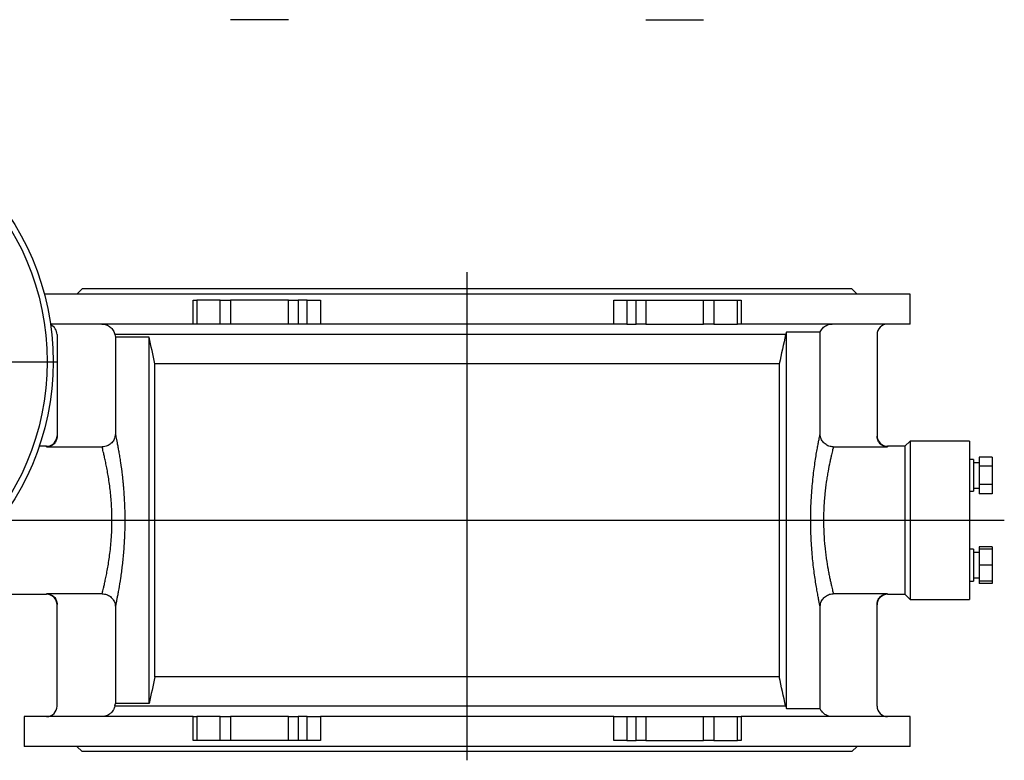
# Model space of a CAD drawing. Extents: x 1322 to 3079, y -78 to 1221.
# Tile 3 of 5: x 1699 to 2443, y -78 to 482. Entities that reach past the tile are written whole.
import ezdxf

# ---------------------------------------------------------------- set-up
doc = ezdxf.new("R2010")
doc.units = 0
doc.header["$LTSCALE"] = 5
doc.layers.get('0').update_dxf_attribs({"linetype": 'CONTINUOUS'})
doc.layers.add('0_18', color=7, linetype='CONTINUOUS')

# ---------------------------------------------------------------- blocks, each defined once
blk = doc.blocks.new('SW_CENTERMARKSYMBOL_7')
at = {"layer": '0_18', "color": 0}
for p, q in [((0, 1), (0, 40.5)), ((-1, 0), (-40.5, 0)), ((0, 0), (-0.5, 0)), ((0, 0), (0, 0.5)), ((0, 0), (0, -0.5)), ((0, 0), (0.5, 0)), ((1, 0), (40.5, 0)), ((0, -1), (0, -40.5))]:
    blk.add_line(p, q, dxfattribs=at)

msp = doc.modelspace()

# ---------------------------------------------------------------- linework, layer by layer
at = {"color": 7, "linetype": 'CONTINUOUS'}
for p, q in [((1901.93, 482.06), (1858.16, 482.06)), ((2172.12, 482.06), (2215.89, 482.06)), ((1746.03, 278.31), (1742.03, 274.31)), ((2328.03, 278.31), (1746.03, 278.31)), ((2332.03, 274.31), (2328.03, 278.31)), ((2372.03, 274.31), (1717.41, 274.31)), ((1829.8, 251.81), (1829.8, 269.81)), ((1829.8, 269.81), (1832.58, 269.81)), ((1832.58, 269.81), (1832.58, 251.81)), ((1850.44, 269.81), (1832.58, 269.81)), ((1850.44, 251.81), (1850.44, 269.81)), ((1850.44, 269.81), (1858.16, 269.81)), ((1858.16, 269.81), (1858.16, 251.81)), ((1901.93, 269.81), (1858.16, 269.81)), ((1901.93, 251.81), (1901.93, 269.81)), ((1901.93, 269.81), (1909.18, 269.81)), ((1909.18, 269.81), (1909.18, 251.81)), ((1916.22, 269.81), (1909.18, 269.81)), ((1916.22, 251.81), (1916.22, 269.81)), ((1916.22, 269.81), (1926.12, 269.81)), ((1926.12, 269.81), (1926.12, 251.81)), ((2147.93, 251.81), (2147.93, 269.81)), ((2147.93, 269.81), (2157.83, 269.81)), ((2157.83, 269.81), (2157.83, 251.81)), ((2157.83, 269.81), (2164.87, 269.81)), ((2164.87, 251.81), (2164.87, 269.81)), ((2164.87, 269.81), (2172.12, 269.81)), ((2172.12, 269.81), (2172.12, 251.81)), ((2172.12, 269.81), (2215.89, 269.81)), ((2215.89, 251.81), (2215.89, 269.81)), ((2215.89, 269.81), (2223.61, 269.81)), ((2223.61, 269.81), (2223.61, 251.81)), ((2223.61, 269.81), (2241.47, 269.81)), ((2241.47, 251.81), (2241.47, 269.81)), ((2241.47, 269.81), (2244.25, 269.81)), ((2244.25, 269.81), (2244.25, 251.81)), ((2372.03, 251.81), (2372.03, 274.31)), ((1829.8, 251.81), (1721.98, 251.81)), ((1832.58, 251.81), (1829.8, 251.81)), ((1850.44, 251.81), (1832.58, 251.81)), ((1858.16, 251.81), (1850.44, 251.81)), ((1901.93, 251.81), (1858.16, 251.81)), ((1909.18, 251.81), (1901.93, 251.81)), ((1916.22, 251.81), (1909.18, 251.81)), ((1926.12, 251.81), (1916.22, 251.81)), ((2147.93, 251.81), (1926.12, 251.81)), ((2157.83, 251.81), (2147.93, 251.81)), ((2157.83, 251.81), (2164.87, 251.81)), ((2172.12, 251.81), (2164.87, 251.81)), ((2172.12, 251.81), (2215.89, 251.81)), ((2223.61, 251.81), (2215.89, 251.81)), ((2223.61, 251.81), (2241.47, 251.81)), ((2244.25, 251.81), (2241.47, 251.81)), ((2372.03, 251.81), (2244.25, 251.81)), ((2303.98, 245.73), (2278.58, 245.73)), ((2278.58, -39.11), (2278.58, 245.73)), ((2303.98, 168.92), (2303.98, 245.73)), ((1727.03, 243.81), (1727.03, 166.93)), ((2277.91, 243.77), (1770.68, 243.77)), ((1770.68, 243.77), (1771.07, 241.81)), ((1796.57, 241.81), (1771.07, 241.81)), ((1771.07, 241.81), (1771.07, 168.92)), ((1796.57, -35.19), (1796.57, 241.81)), ((2347.03, 243.81), (2347.03, 166.93)), ((2273.04, 221.81), (1801.01, 221.81)), ((1801.01, -15.19), (1801.01, 221.81)), ((2273.04, 221.81), (2273.04, -15.19)), ((1719.03, 159.31), (1713.51, 159.31)), ((1719.03, 158.87), (1761.09, 158.87)), ((2313.96, 158.87), (2355.03, 158.87)), ((2368.03, 159.31), (2355.03, 159.31)), ((2372.03, 163.31), (2368.03, 159.31)), ((2368.03, 159.31), (2368.03, 103.31)), ((2417.03, 163.31), (2372.03, 163.31)), ((2372.03, 163.31), (2372.03, 103.31)), ((2417.03, 163.31), (2417.03, 145.74)), ((2420.03, 149.25), (2417.03, 149.25)), ((2420.03, 149.25), (2420.03, 137.25)), ((2434.13, 151.11), (2424.13, 151.11)), ((2424.13, 151.11), (2424.13, 144.18)), ((2434.13, 151.11), (2434.13, 144.18)), ((2417.03, 145.74), (2417.03, 60.88)), ((2424.13, 146.8), (2420.03, 146.8)), ((2434.13, 144.18), (2424.13, 144.18)), ((2424.13, 144.18), (2424.13, 130.32)), ((2434.13, 144.18), (2434.13, 130.32)), ((2420.03, 137.25), (2420.03, 125.25)), ((2420.03, 127.7), (2424.13, 127.7)), ((2434.13, 130.32), (2424.13, 130.32)), ((2424.13, 130.32), (2424.13, 123.39)), ((2434.13, 130.32), (2434.13, 123.39)), ((2417.03, 125.25), (2420.03, 125.25)), ((2434.13, 123.39), (2424.13, 123.39)), ((2368.03, 103.31), (2368.03, 47.31)), ((2372.03, 103.31), (2372.03, 43.31)), ((2434.13, 83.22), (2424.13, 83.22)), ((2424.13, 83.22), (2424.13, 81.37)), ((2434.13, 83.22), (2434.13, 81.37)), ((2420.03, 81.37), (2417.03, 81.37)), ((2420.03, 81.37), (2420.03, 57.37)), ((2424.13, 78.92), (2420.03, 78.92)), ((2434.13, 81.37), (2424.13, 81.37)), ((2424.13, 81.37), (2424.13, 69.37)), ((2434.13, 81.37), (2434.13, 69.37)), ((2434.13, 69.37), (2424.13, 69.37)), ((2424.13, 69.37), (2424.13, 57.37)), ((2434.13, 69.37), (2434.13, 57.37)), ((2417.03, 60.88), (2417.03, 43.31)), ((2420.03, 59.82), (2424.13, 59.82)), ((2417.03, 57.37), (2420.03, 57.37)), ((2434.13, 57.37), (2424.13, 57.37)), ((2424.13, 57.37), (2424.13, 55.51)), ((2434.13, 55.51), (2424.13, 55.51)), ((2434.13, 57.37), (2434.13, 55.51)), ((1652.03, 47.31), (1719.03, 47.31)), ((1761.09, 47.75), (1719.03, 47.75)), ((2355.03, 47.75), (2313.96, 47.75)), ((2355.03, 47.31), (2368.03, 47.31)), ((2368.03, 47.31), (2372.03, 43.31)), ((1727.03, -37.19), (1727.03, 39.69)), ((1771.07, 37.7), (1771.07, -35.19)), ((2303.98, -39.11), (2303.98, 37.7)), ((2347.03, -37.19), (2347.03, 39.69)), ((2372.03, 43.31), (2417.03, 43.31)), ((2273.04, -15.19), (1801.01, -15.19)), ((1770.68, -37.15), (1771.07, -35.19)), ((1770.68, -37.15), (2277.91, -37.15)), ((1796.57, -35.19), (1771.07, -35.19)), ((2278.58, -39.11), (2303.98, -39.11)), ((1702.03, -45.19), (1702.03, -67.69)), ((1829.8, -45.19), (1702.03, -45.19)), ((1829.8, -63.19), (1829.8, -45.19)), ((1829.8, -45.19), (1832.58, -45.19)), ((1832.58, -45.19), (1832.58, -63.19)), ((1850.44, -45.19), (1832.58, -45.19)), ((1850.44, -63.19), (1850.44, -45.19)), ((1850.44, -45.19), (1858.16, -45.19)), ((1858.16, -45.19), (1858.16, -63.19)), ((1901.93, -45.19), (1858.16, -45.19)), ((1901.93, -63.19), (1901.93, -45.19)), ((1901.93, -45.19), (1909.18, -45.19)), ((1909.18, -45.19), (1909.18, -63.19)), ((1916.22, -45.19), (1909.18, -45.19)), ((1916.22, -63.19), (1916.22, -45.19)), ((1916.22, -45.19), (1926.12, -45.19)), ((1926.12, -45.19), (1926.12, -63.19)), ((2147.93, -45.19), (1926.12, -45.19)), ((2147.93, -63.19), (2147.93, -45.19)), ((2147.93, -45.19), (2157.83, -45.19)), ((2157.83, -45.19), (2157.83, -63.19)), ((2157.83, -45.19), (2164.87, -45.19)), ((2164.87, -63.19), (2164.87, -45.19)), ((2164.87, -45.19), (2172.12, -45.19)), ((2172.12, -45.19), (2172.12, -63.19)), ((2172.12, -45.19), (2215.89, -45.19)), ((2215.89, -63.19), (2215.89, -45.19)), ((2215.89, -45.19), (2223.61, -45.19)), ((2223.61, -45.19), (2223.61, -63.19)), ((2223.61, -45.19), (2241.47, -45.19)), ((2241.47, -63.19), (2241.47, -45.19)), ((2241.47, -45.19), (2244.25, -45.19)), ((2244.25, -45.19), (2244.25, -63.19)), ((2372.03, -45.19), (2244.25, -45.19)), ((2372.03, -67.69), (2372.03, -45.19)), ((1832.58, -63.19), (1829.8, -63.19)), ((1850.44, -63.19), (1832.58, -63.19)), ((1858.16, -63.19), (1850.44, -63.19)), ((1901.93, -63.19), (1858.16, -63.19)), ((1909.18, -63.19), (1901.93, -63.19)), ((1916.22, -63.19), (1909.18, -63.19)), ((1926.12, -63.19), (1916.22, -63.19)), ((2157.83, -63.19), (2147.93, -63.19)), ((2157.83, -63.19), (2164.87, -63.19)), ((2172.12, -63.19), (2164.87, -63.19)), ((2172.12, -63.19), (2215.89, -63.19)), ((2223.61, -63.19), (2215.89, -63.19)), ((2223.61, -63.19), (2241.47, -63.19)), ((2244.25, -63.19), (2241.47, -63.19)), ((2372.03, -67.69), (1702.03, -67.69)), ((1742.03, -67.69), (1746.03, -71.69)), ((2328.03, -71.69), (1746.03, -71.69)), ((2328.03, -71.69), (2332.03, -67.69))]:
    msp.add_line(p, q, dxfattribs=at)
for p, q in [((2037.03, -78.26), (2037.03, 290.96)), ((1436.64, 103.31), (2443.26, 103.31))]:
    msp.add_line(p, q)
at = {"color": 8, "linetype": 'CONTINUOUS'}
for p, q in [((1719.03, 158.87), (1719.03, 159.31)), ((2355.03, 159.31), (2355.03, 158.87)), ((1719.03, 47.31), (1719.03, 47.75)), ((2355.03, 47.75), (2355.03, 47.31))]:
    msp.add_line(p, q, dxfattribs=at)
at = {"color": 7, "linetype": 'CONTINUOUS'}
for radius in [200, 195.5]:
    msp.add_circle((1524.03, 223.31), radius, dxfattribs=at)
for centre, start, end in [((1719.03, 243.81), 0, 67.62991), ((2355.03, 243.81), 90, 180), ((1719.03, 167.31), 270, 0), ((2355.03, 167.31), 180, 270), ((1719.03, 39.31), 0, 90), ((2355.03, 39.31), 90, 180), ((1719.03, -37.19), 270, 0), ((2355.03, -37.19), 180, 270)]:
    msp.add_arc(centre, 8, start, end, dxfattribs=at)
for points, knots in [([(1760.87, 251.81), (1761.44, 251.81), (1762.02, 251.76), (1763.14, 251.56), (1763.69, 251.42), (1764.77, 251.03), (1765.3, 250.79), (1766.3, 250.23), (1766.77, 249.9), (1767.66, 249.17), (1768.07, 248.78), (1768.81, 247.91), (1769.15, 247.44), (1769.74, 246.46), (1769.99, 245.95), (1770.4, 244.89), (1770.56, 244.33), (1770.68, 243.77)], [0, 0, 0, 0, 0.125, 0.125, 0.25, 0.25, 0.375, 0.375, 0.5, 0.5, 0.625, 0.625, 0.75, 0.75, 0.875, 0.875, 1, 1, 1, 1]), ([(2303.98, 245.73), (2304.02, 245.83), (2304.51, 246.94), (2305.88, 248.91), (2308.63, 250.92), (2311.23, 251.73), (2312.77, 251.79), (2313.18, 251.81)], [0, 0, 0, 0, 0.026118, 0.314886, 0.603652, 0.892449, 1, 1, 1, 1]), ([(1727.03, 166.93), (1727.03, 166.4), (1726.97, 165.87), (1726.82, 165.1), (1726.76, 164.85), (1726.61, 164.35), (1726.52, 164.1), (1726.22, 163.37), (1725.98, 162.9), (1725.4, 162.03), (1725.06, 161.61), (1724.33, 160.87), (1723.92, 160.54), (1723.27, 160.09), (1723.04, 159.95), (1722.58, 159.7), (1722.34, 159.59), (1721.62, 159.29), (1721.12, 159.13), (1720.08, 158.92), (1719.56, 158.87), (1719.03, 158.87)], [0, 0, 0, 0, 0.125, 0.125, 0.1875, 0.1875, 0.25, 0.25, 0.375, 0.375, 0.5, 0.5, 0.625, 0.625, 0.6875, 0.6875, 0.75, 0.75, 0.875, 0.875, 1, 1, 1, 1]), ([(1771.07, 168.92), (1770.96, 167.78), (1770.73, 165.51), (1768.99, 162.48), (1766.44, 160.21), (1763.64, 159.03), (1761.8, 158.92), (1761.09, 158.87)], [0, 0, 0, 0, 0.216653, 0.433332, 0.649267, 0.86361, 1, 1, 1, 1]), ([(1771.07, 168.92), (1771.09, 168.81), (1771.11, 168.67), (1771.17, 168.35), (1771.2, 168.16), (1771.32, 167.54), (1771.41, 167.03), (1771.76, 165.25), (1772.07, 163.72), (1772.51, 161.35), (1772.61, 160.86), (1772.8, 159.83), (1772.9, 159.3), (1773.2, 157.66), (1773.41, 156.49), (1773.84, 154.01), (1774.06, 152.71), (1774.39, 150.64), (1774.5, 149.94), (1774.72, 148.49), (1774.84, 147.75), (1775.39, 143.97), (1775.83, 140.76), (1776.42, 135.66), (1776.61, 133.92), (1776.87, 131.23), (1776.96, 130.32), (1777.13, 128.48), (1777.2, 127.55), (1777.58, 122.89), (1777.81, 119.08), (1778.05, 113.25), (1778.12, 111.28), (1778.18, 108.3), (1778.19, 107.3), (1778.21, 105.31), (1778.22, 104.31), (1778.22, 99.31), (1778.14, 95.35), (1777.93, 90.47), (1777.89, 89.49), (1777.79, 87.55), (1777.74, 86.58), (1777.56, 83.69), (1777.42, 81.8), (1776.98, 76.25), (1776.62, 72.69), (1776.12, 68.42), (1776.02, 67.58), (1775.81, 65.91), (1775.71, 65.08), (1775.39, 62.65), (1775.17, 61.1), (1774.5, 56.62), (1774.06, 53.87), (1773.52, 50.75), (1773.41, 50.15), (1773.2, 48.96), (1773.1, 48.39), (1772.79, 46.74), (1772.6, 45.73), (1772.25, 43.85), (1772.08, 43), (1771.86, 41.84), (1771.78, 41.48), (1771.65, 40.79), (1771.59, 40.46), (1771.29, 38.96), (1771.14, 38.15), (1771.07, 37.7)], [0, 0, 0, 0, 0.015625, 0.015625, 0.03125, 0.03125, 0.0625, 0.0625, 0.125, 0.125, 0.140625, 0.140625, 0.15625, 0.15625, 0.1875, 0.1875, 0.21875, 0.21875, 0.234375, 0.234375, 0.25, 0.25, 0.3125, 0.3125, 0.34375, 0.34375, 0.359375, 0.359375, 0.375, 0.375, 0.4375, 0.4375, 0.46875, 0.46875, 0.484375, 0.484375, 0.5, 0.5, 0.5625, 0.5625, 0.578125, 0.578125, 0.59375, 0.59375, 0.625, 0.625, 0.6875, 0.6875, 0.703125, 0.703125, 0.71875, 0.71875, 0.75, 0.75, 0.8125, 0.8125, 0.828125, 0.828125, 0.84375, 0.84375, 0.875, 0.875, 0.90625, 0.90625, 0.921875, 0.921875, 0.9375, 0.9375, 1, 1, 1, 1]), ([(2303.98, 37.7), (2303.96, 37.85), (2303.88, 38.3), (2303.62, 39.68), (2303.14, 42.12), (2302.52, 45.34), (2301.79, 49.3), (2301, 53.92), (2300.18, 59.12), (2299.38, 64.82), (2298.64, 70.95), (2297.98, 77.45), (2297.46, 84.26), (2297.08, 91.3), (2296.89, 97.69), (2296.83, 104.59), (2296.95, 112), (2297.31, 120.14), (2297.85, 127.63), (2298.5, 134.43), (2299.25, 140.85), (2300.07, 146.79), (2300.91, 152.19), (2301.71, 156.86), (2302.42, 160.74), (2303.03, 163.9), (2303.5, 166.3), (2303.83, 168.03), (2303.93, 168.62), (2303.98, 168.92)], [0, 0, 0, 0, 0.017763, 0.055835, 0.094045, 0.132126, 0.170425, 0.208852, 0.24716, 0.28499, 0.322933, 0.360765, 0.398688, 0.436721, 0.474643, 0.50001, 0.545646, 0.591281, 0.63043, 0.669701, 0.70885, 0.748021, 0.787317, 0.826481, 0.862372, 0.898367, 0.934249, 0.967125, 1, 1, 1, 1]), ([(2313.96, 158.87), (2312.84, 158.98), (2310.61, 159.2), (2307.64, 160.91), (2305.38, 163.44), (2304.16, 166.27), (2304.03, 168.15), (2303.98, 168.92)], [0, 0, 0, 0, 0.212852, 0.425693, 0.639008, 0.853814, 1, 1, 1, 1]), ([(2355.03, 158.87), (2354.5, 158.87), (2353.97, 158.92), (2353.21, 159.08), (2352.95, 159.14), (2352.45, 159.3), (2352.2, 159.39), (2351.47, 159.69), (2351.01, 159.94), (2350.36, 160.38), (2350.15, 160.54), (2349.74, 160.87), (2349.55, 161.05), (2348.99, 161.61), (2348.66, 162.02), (2348.23, 162.68), (2348.09, 162.9), (2347.84, 163.37), (2347.62, 163.84), (2347.45, 164.33), (2347.3, 164.84), (2347.23, 165.09), (2347.08, 165.87), (2347.03, 166.4), (2347.03, 166.93)], [0, 0, 0, 0, 0.125, 0.125, 0.1875, 0.1875, 0.25, 0.25, 0.375, 0.375, 0.4375, 0.4375, 0.5, 0.5, 0.625, 0.625, 0.6875, 0.6875, 0.75, 0.8125, 0.8125, 0.875, 0.875, 1, 1, 1, 1]), ([(1761.09, 47.75), (1761.15, 48), (1761.26, 48.51), (1761.59, 49.92), (1762.08, 51.95), (1762.73, 54.72), (1763.48, 58.08), (1764.31, 62.03), (1765.16, 66.5), (1766, 71.46), (1766.77, 76.86), (1767.45, 82.63), (1768.02, 88.99), (1768.4, 95.92), (1768.51, 102.21), (1768.45, 108.07), (1768.26, 113.49), (1767.86, 119.46), (1767.32, 125.25), (1766.64, 130.77), (1765.87, 135.96), (1765.03, 140.8), (1764.18, 145.21), (1763.35, 149.13), (1762.59, 152.49), (1761.95, 155.22), (1761.45, 157.29), (1761.19, 158.39), (1761.11, 158.78), (1761.09, 158.87)], [0, 0, 0, 0, 0.03095, 0.061901, 0.099676, 0.137569, 0.17535, 0.213979, 0.252726, 0.291355, 0.330573, 0.369918, 0.409129, 0.454561, 0.499991, 0.525042, 0.562795, 0.600672, 0.63843, 0.676469, 0.714626, 0.75267, 0.791656, 0.830763, 0.869745, 0.908845, 0.948075, 0.987168, 1, 1, 1, 1]), ([(2313.96, 158.87), (2313.88, 158.45), (2313.71, 157.73), (2313.22, 155.67), (2312.9, 154.36), (2312.36, 152.01), (2312.16, 151.16), (2311.86, 149.78), (2311.75, 149.3), (2311.54, 148.32), (2311.43, 147.81), (2310.88, 145.2), (2310.42, 142.9), (2309.75, 139.14), (2309.52, 137.83), (2309.19, 135.79), (2309.08, 135.1), (2308.87, 133.69), (2308.76, 132.98), (2308.25, 129.38), (2307.88, 126.37), (2307.42, 121.65), (2307.28, 120.05), (2307.09, 117.59), (2307.04, 116.76), (2306.93, 115.1), (2306.89, 114.27), (2306.68, 110.11), (2306.59, 106.73), (2306.59, 102.45), (2306.6, 101.6), (2306.62, 99.89), (2306.63, 99.04), (2306.7, 96.49), (2306.76, 94.82), (2307.01, 89.84), (2307.26, 86.6), (2307.65, 82.64), (2307.73, 81.86), (2307.9, 80.3), (2307.99, 79.53), (2308.27, 77.25), (2308.46, 75.78), (2309.07, 71.48), (2309.51, 68.78), (2310.09, 65.6), (2310.2, 64.98), (2310.43, 63.77), (2310.54, 63.18), (2310.88, 61.45), (2311.1, 60.36), (2311.54, 58.29), (2311.75, 57.32), (2312.06, 55.94), (2312.16, 55.5), (2312.35, 54.64), (2312.45, 54.22), (2312.91, 52.24), (2313.22, 50.94), (2313.58, 49.42), (2313.68, 48.98), (2313.81, 48.43), (2313.85, 48.27), (2313.91, 47.98), (2313.94, 47.85), (2313.96, 47.75)], [0, 0, 0, 0, 0.0625, 0.0625, 0.125, 0.125, 0.15625, 0.15625, 0.171875, 0.171875, 0.1875, 0.1875, 0.25, 0.25, 0.28125, 0.28125, 0.296875, 0.296875, 0.3125, 0.3125, 0.375, 0.375, 0.40625, 0.40625, 0.421875, 0.421875, 0.4375, 0.4375, 0.5, 0.5, 0.515625, 0.515625, 0.53125, 0.53125, 0.5625, 0.5625, 0.625, 0.625, 0.640625, 0.640625, 0.65625, 0.65625, 0.6875, 0.6875, 0.75, 0.75, 0.765625, 0.765625, 0.78125, 0.78125, 0.8125, 0.8125, 0.84375, 0.84375, 0.859375, 0.859375, 0.875, 0.875, 0.9375, 0.9375, 0.96875, 0.96875, 0.984375, 0.984375, 1, 1, 1, 1]), ([(1719.03, 47.75), (1719.56, 47.75), (1720.08, 47.7), (1720.85, 47.54), (1721.1, 47.48), (1721.6, 47.32), (1721.85, 47.23), (1722.58, 46.93), (1723.04, 46.68), (1723.69, 46.24), (1723.9, 46.08), (1724.31, 45.74), (1724.51, 45.57), (1725.06, 45.01), (1725.39, 44.6), (1725.83, 43.94), (1725.96, 43.72), (1726.21, 43.25), (1726.43, 42.78), (1726.6, 42.28), (1726.76, 41.78), (1726.82, 41.52), (1726.97, 40.75), (1727.03, 40.22), (1727.03, 39.69)], [0, 0, 0, 0, 0.125, 0.125, 0.1875, 0.1875, 0.25, 0.25, 0.375, 0.375, 0.4375, 0.4375, 0.5, 0.5, 0.625, 0.625, 0.6875, 0.6875, 0.75, 0.8125, 0.8125, 0.875, 0.875, 1, 1, 1, 1]), ([(1761.09, 47.75), (1762.21, 47.64), (1764.44, 47.42), (1767.42, 45.71), (1769.67, 43.18), (1770.89, 40.35), (1771.02, 38.46), (1771.07, 37.7)], [0, 0, 0, 0, 0.212854, 0.425695, 0.639009, 0.853813, 1, 1, 1, 1]), ([(2303.98, 37.7), (2304.09, 38.84), (2304.32, 41.11), (2306.06, 44.13), (2308.61, 46.41), (2311.41, 47.59), (2313.25, 47.7), (2313.96, 47.75)], [0, 0, 0, 0, 0.216653, 0.433331, 0.649265, 0.863611, 1, 1, 1, 1]), ([(2347.03, 39.69), (2347.03, 40.22), (2347.08, 40.74), (2347.23, 41.51), (2347.29, 41.77), (2347.44, 42.27), (2347.53, 42.52), (2347.83, 43.25), (2348.08, 43.71), (2348.65, 44.59), (2348.99, 45), (2349.73, 45.75), (2350.13, 46.08), (2350.78, 46.53), (2351.01, 46.66), (2351.47, 46.91), (2351.71, 47.03), (2352.43, 47.33), (2352.93, 47.49), (2353.97, 47.7), (2354.5, 47.75), (2355.03, 47.75)], [0, 0, 0, 0, 0.125, 0.125, 0.1875, 0.1875, 0.25, 0.25, 0.375, 0.375, 0.5, 0.5, 0.625, 0.625, 0.6875, 0.6875, 0.75, 0.75, 0.875, 0.875, 1, 1, 1, 1]), ([(1770.68, -37.15), (1770.56, -37.71), (1770.41, -38.26), (1770.09, -39.06), (1769.98, -39.33), (1769.73, -39.84), (1769.59, -40.09), (1769.15, -40.83), (1768.82, -41.29), (1768.25, -41.94), (1768.06, -42.15), (1767.64, -42.55), (1767.43, -42.74), (1766.76, -43.29), (1766.28, -43.62), (1765.29, -44.18), (1764.77, -44.42), (1763.96, -44.7), (1763.69, -44.79), (1763.13, -44.94), (1762.85, -45), (1762.01, -45.14), (1761.44, -45.19), (1760.87, -45.19)], [0, 0, 0, 0, 0.125, 0.125, 0.1875, 0.1875, 0.25, 0.25, 0.375, 0.375, 0.4375, 0.4375, 0.5, 0.5, 0.625, 0.625, 0.75, 0.75, 0.8125, 0.8125, 0.875, 0.875, 1, 1, 1, 1]), ([(2277.91, -37.15), (2277.99, -37.49), (2278.08, -37.82), (2278.3, -38.48), (2278.43, -38.8), (2278.58, -39.11)], [0, 0, 0, 0, 0.5, 0.5, 1, 1, 1, 1]), ([(2313.18, -45.19), (2312.34, -45.13), (2310.38, -44.98), (2307.52, -43.65), (2305.34, -41.6), (2304.35, -39.94), (2304.02, -39.21), (2303.98, -39.11)], [0, 0, 0, 0, 0.215845, 0.504531, 0.793198, 0.973896, 1, 1, 1, 1])]:
    msp.add_open_spline(points, degree=3, knots=knots, dxfattribs=at)
for points in [[(2278.58, 245.73), (2278.43, 245.42), (2278.17, 244.77), (2277.99, 244.11), (2277.91, 243.77)], [(1801.01, 221.81), (1799.53, 228.48), (1798.05, 235.14), (1796.57, 241.81)], [(2277.91, 243.77), (2276.29, 236.45), (2274.67, 229.13), (2273.04, 221.81)], [(1801.01, -15.19), (1799.53, -21.86), (1798.05, -28.52), (1796.57, -35.19)], [(2277.91, -37.15), (2276.29, -29.83), (2274.67, -22.51), (2273.04, -15.19)]]:
    msp.add_open_spline(points, degree=3, dxfattribs=at)

# ---------------------------------------------------------------- block references
at = {"layer": '0_18', "xscale": 5, "yscale": 5, "zscale": 5}
msp.add_blockref('SW_CENTERMARKSYMBOL_7', (1524.03, 223.31), dxfattribs=at)

doc.saveas('drawing.dxf')
